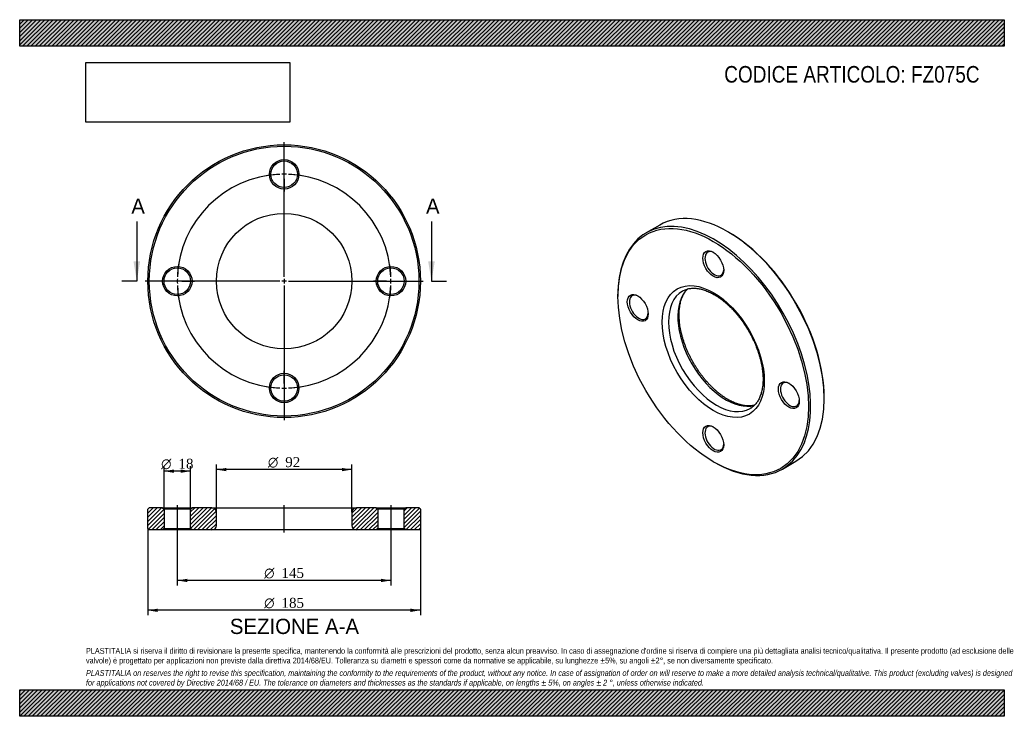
# Model space of a CAD drawing. Header units: millimetres. Extents: x 0 to 668, y 0 to 473.
import ezdxf
from ezdxf.enums import TextEntityAlignment as Align
from ezdxf.lldxf.tags import DXFTag

# ---------------------------------------------------------------- set-up
doc = ezdxf.new("R2010")
doc.units = ezdxf.units.MM
doc.header["$LTSCALE"] = 2.25
for name, color, linetype in [('Default', 7, 'Continuous'), ('DV2_Default', 7, 'Continuous'), ('DV3_Default', 7, 'Continuous'), ('FZ075C', 7, 'Continuous')]:
    doc.layers.add(name, color=color, linetype=linetype)
doc.styles.add('SEACAD_Solid_Edge_ANSI', font='seans.ttf')
doc.styles.add('SEACAD_Solid_Edge_ANSI1_Symbols', font='semeca1.ttf')
doc.styles.add('SEACAD_Times_New_Roman', font='times.ttf')
tags = doc.linetypes.add('CENTER2', pattern=[28.575, 19.05, -3.175, 3.175, -3.175]).pattern_tags.tags
tags[10:11] = [DXFTag(74, 4), DXFTag(75, 0), DXFTag(340, '0'), DXFTag(46, 0.0), DXFTag(50, 0.0), DXFTag(44, 0.0), DXFTag(45, 0.0)]
tags[8:9] = [DXFTag(74, 4), DXFTag(75, 0), DXFTag(340, '0'), DXFTag(46, 0.0), DXFTag(50, 0.0), DXFTag(44, 0.0), DXFTag(45, 0.0)]
tags[6:7] = [DXFTag(74, 4), DXFTag(75, 0), DXFTag(340, '0'), DXFTag(46, 0.0), DXFTag(50, 0.0), DXFTag(44, 0.0), DXFTag(45, 0.0)]
tags[4:5] = [DXFTag(74, 4), DXFTag(75, 0), DXFTag(340, '0'), DXFTag(46, 0.0), DXFTag(50, 0.0), DXFTag(44, 0.0), DXFTag(45, 0.0)]
picture_1 = doc.add_image_def('image1.jpg', size_in_pixel=(4302, 1260))

# ---------------------------------------------------------------- blocks, each defined once
blk = doc.blocks.new('SE')
at = {"layer": 'FZ075C', "color": 7, "linetype": 'Continuous'}
for p, q in [((434.37, 333.23), (425.18, 327.93)), ((481.33, 328.24), (480.62, 328.65)), ((406.02, 285.58), (406.02, 284.76)), ((546.03, 215.36), (546.03, 216.18)), ((470.72, 172.7), (471.43, 172.29)), ((517.68, 167.71), (526.87, 173.02))]:
    blk.add_line(p, q, dxfattribs=at)
for centre, major_axis, start_param, end_param in [((480.62, 253.12), (-46.25, 80.11), 3.141593, 6.283185), ((471.43, 247.82), (46.25, -80.11), 0, 3.926991), ((481.33, 253.53), (45.75, -79.24), 0.785398, 2.356194), ((471.43, 307.01), (-4.5, 7.79), 0, 3.872873), ((471.43, 307.01), (-4.5, 7.79), 5.551905, 6.283185), ((472.85, 248.63), (-23, 39.84), 0.002744, 3.139922), ((479.21, 252.31), (23, -39.84), 3.282896, 6.139971), ((472.85, 248.63), (-23, 39.84), 0, 0.002744), ((420.17, 277.42), (-4.5, 7.79), 0, 3.872873), ((420.17, 277.42), (-4.5, 7.79), 5.551905, 6.283185), ((522.7, 218.22), (-4.5, 7.79), 0, 3.872873), ((522.7, 218.22), (-4.5, 7.79), 5.551905, 6.283185), ((472.85, 248.63), (-23, 39.84), 3.139922, 3.141593), ((471.43, 188.62), (-4.5, 7.79), 0, 3.872873), ((471.43, 188.62), (-4.5, 7.79), 5.551905, 6.283185), ((471.43, 247.82), (46.25, -80.11), 5.497787, 6.283185)]:
    blk.add_ellipse(centre, major_axis=major_axis, ratio=0.57735, start_param=start_param, end_param=end_param, dxfattribs=at)
for centre, major_axis in [((470.72, 247.41), (-45.75, 79.24)), ((470.72, 306.61), (5, -8.66)), ((470.72, 247.41), (24.5, -42.44)), ((419.46, 277.01), (5, -8.66)), ((521.99, 217.81), (5, -8.66)), ((470.72, 188.21), (5, -8.66))]:
    blk.add_ellipse(centre, major_axis=major_axis, ratio=0.57735, dxfattribs=at)
for points, knots in [([(480.71, 214.9), (480.4, 215.08), (479.64, 215.52), (478.26, 216.4), (476.67, 217.51), (475.07, 218.71), (473.48, 219.99), (471.9, 221.36), (470.34, 222.82), (468.8, 224.34), (467.29, 225.94), (465.81, 227.61), (464.36, 229.35), (462.96, 231.14), (461.59, 232.99), (460.27, 234.89), (459, 236.84), (457.78, 238.83), (456.62, 240.85), (455.52, 242.91), (454.48, 244.99), (453.5, 247.08), (452.6, 249.19), (451.76, 251.31), (450.99, 253.43), (450.3, 255.55), (449.68, 257.66), (449.14, 259.75), (448.68, 261.82), (448.29, 263.87), (447.99, 265.89), (447.76, 267.86), (447.62, 269.8), (447.55, 271.69), (447.56, 273.52), (447.66, 275.3), (447.82, 277.01), (448.07, 278.66), (448.38, 280.24), (448.77, 281.75), (449.23, 283.17), (449.76, 284.52), (450.36, 285.79), (451.02, 286.97), (451.75, 288.08), (452.51, 289.04), (453.03, 289.61), (453.28, 289.86)], [0, 0, 0, 0, 0.0109591, 0.0318895, 0.0528348, 0.073795, 0.0947719, 0.1157661, 0.1367775, 0.1578056, 0.1788492, 0.199907, 0.2209775, 0.2420589, 0.2631496, 0.2842478, 0.3053514, 0.3264588, 0.3475679, 0.3686769, 0.3897832, 0.410885, 0.4319803, 0.4530672, 0.4741439, 0.4952084, 0.5162591, 0.5372941, 0.558312, 0.5793113, 0.6002911, 0.6212508, 0.6421902, 0.6631104, 0.6840133, 0.7049022, 0.7257827, 0.7466614, 0.7675465, 0.7884516, 0.8093947, 0.8303988, 0.8514924, 0.8727099, 0.89409, 0.915673, 0.9341556, 0.9341556, 0.9341556, 0.9341556]), ([(449.8, 288.43), (449.88, 288.48), (450.28, 288.74), (451.15, 289.15), (452.32, 289.6), (453.55, 289.96), (454.84, 290.2), (456.16, 290.34), (457.52, 290.38), (458.92, 290.32), (460.36, 290.15), (461.83, 289.88), (463.32, 289.51), (464.84, 289.05), (466.39, 288.48), (467.96, 287.81), (469.54, 287.05), (471.13, 286.18), (472.73, 285.23), (474.33, 284.18), (475.93, 283.03), (477.53, 281.8), (479.12, 280.49), (480.69, 279.09), (482.24, 277.61), (483.77, 276.06), (485.27, 274.44), (486.74, 272.74), (488.18, 270.99), (489.57, 269.17), (490.92, 267.3), (492.22, 265.39), (493.48, 263.43), (494.68, 261.42), (495.82, 259.39), (496.9, 257.33), (497.92, 255.24), (498.87, 253.14), (499.75, 251.03), (500.57, 248.91), (501.31, 246.78), (501.97, 244.67), (502.57, 242.57), (503.08, 240.48), (503.52, 238.41), (503.87, 236.38), (504.15, 234.38), (504.35, 232.41), (504.47, 230.49), (504.51, 228.62), (504.47, 226.81), (504.35, 225.05), (504.16, 223.36), (503.89, 221.73), (503.55, 220.18), (503.13, 218.7), (502.65, 217.3), (502.09, 215.98), (501.47, 214.74), (500.79, 213.58), (500.04, 212.51), (499.22, 211.52), (498.34, 210.62), (497.39, 209.82), (496.53, 209.19), (496.01, 208.91), (495.8, 208.79)], [0, 0, 0, 0, 0.003673, 0.020689, 0.037688, 0.054572, 0.071284, 0.087799, 0.104123, 0.120278, 0.136294, 0.152202, 0.16803, 0.183802, 0.199535, 0.215247, 0.230947, 0.246645, 0.262345, 0.278051, 0.293768, 0.309496, 0.325236, 0.34099, 0.356757, 0.372535, 0.388326, 0.404126, 0.419935, 0.435753, 0.451576, 0.467405, 0.483238, 0.499073, 0.514908, 0.530743, 0.546576, 0.562404, 0.578227, 0.594044, 0.609852, 0.625651, 0.641438, 0.657214, 0.672976, 0.688725, 0.704458, 0.720176, 0.735879, 0.751568, 0.767245, 0.782913, 0.798576, 0.814239, 0.829911, 0.845601, 0.861325, 0.877103, 0.892955, 0.90891, 0.924998, 0.941247, 0.957684, 0.974319, 0.99114, 1, 1, 1, 1]), ([(498.77, 211.07), (498.54, 211.01), (497.88, 210.86), (496.77, 210.68), (495.43, 210.57), (494.05, 210.57), (492.64, 210.67), (491.2, 210.87), (489.72, 211.17), (488.21, 211.58), (486.68, 212.08), (485.13, 212.68), (483.57, 213.38), (482.06, 214.14), (481.17, 214.64), (480.71, 214.9)], [0.2000321, 0.2000321, 0.2000321, 0.2000321, 0.2388042, 0.3060407, 0.37248, 0.4381726, 0.5032235, 0.5677569, 0.6318935, 0.6957406, 0.7593873, 0.8229054, 0.8863505, 0.9497646, 1, 1, 1, 1])]:
    blk.add_open_spline(points, degree=3, knots=knots, dxfattribs=at)
blk = doc.blocks.new('SE1')
at = {"layer": 'Default', "color": 7, "linetype": 'CENTER2'}
for start, end in [(92.37086, 177.62914), (2.37086, 87.62914), (182.37086, 267.62914), (272.37086, 357.62914)]:
    blk.add_arc((179.48, 295.16), 72.5, start, end, dxfattribs=at)
at = {"layer": 'DV2_Default', "color": 7, "linetype": 'CENTER2'}
for p, q in [((179.48, 298.16), (179.48, 389.41)), ((179.48, 370.66), (179.48, 379.41)), ((179.48, 366.16), (179.48, 369.16)), ((179.48, 364.66), (179.48, 355.91)), ((176.48, 295.16), (85.23, 295.16)), ((103.98, 295.16), (95.23, 295.16)), ((108.48, 295.16), (105.48, 295.16)), ((109.98, 295.16), (118.73, 295.16)), ((180.98, 295.16), (177.98, 295.16)), ((179.48, 296.66), (179.48, 293.66)), ((182.48, 295.16), (273.73, 295.16)), ((248.98, 295.16), (240.23, 295.16)), ((248.98, 295.16), (241.23, 295.16)), ((250.48, 295.16), (253.48, 295.16)), ((250.48, 295.16), (253.48, 295.16)), ((254.98, 295.16), (262.73, 295.16)), ((254.98, 295.16), (263.73, 295.16)), ((179.48, 292.16), (179.48, 200.91)), ((179.48, 225.66), (179.48, 234.41)), ((179.48, 224.16), (179.48, 221.16)), ((179.48, 219.66), (179.48, 210.91))]:
    blk.add_line(p, q, dxfattribs=at)
for start, end in [(92.37086, 99.28587), (88.81457, 91.18543), (80.71413, 87.62914), (170.71413, 177.62914), (2.37086, 9.28587), (2.37086, 8.49558), (178.81457, 181.18543), (358.81457, 1.18543), (358.81457, 1.18543), (182.37086, 189.28587), (350.71413, 357.62914), (351.50442, 357.62914), (260.71413, 267.62914), (268.81457, 271.18543), (272.37086, 279.28587)]:
    blk.add_arc((179.48, 295.16), 72.5, start, end, dxfattribs=at)
at = {"layer": 'FZ075C', "color": 7, "linetype": 'Continuous'}
for centre, radius in [((179.48, 295.16), 92.5), ((179.48, 295.16), 91.5), ((179.48, 367.66), 10), ((179.48, 367.66), 9), ((179.48, 295.16), 46), ((106.98, 295.16), 10), ((106.98, 295.16), 9), ((251.98, 295.16), 10), ((251.98, 295.16), 9), ((179.48, 222.66), 10), ((179.48, 222.66), 9)]:
    blk.add_circle(centre, radius, dxfattribs=at)
blk = doc.blocks.new('SE3')
at = {"color": 7, "linetype": 'Continuous', "style": 'SEACAD_Solid_Edge_ANSI'}
blk.add_text('A', height=10.35, dxfattribs=at).set_placement((75.75, 351.18), align=Align.TOP_LEFT)
blk = doc.blocks.new('SE4')
at = {"color": 7, "linetype": 'Continuous', "style": 'SEACAD_Solid_Edge_ANSI'}
blk.add_text('A', height=10.35, dxfattribs=at).set_placement((275.75, 351.18), align=Align.TOP_LEFT)
blk = doc.blocks.new('SEANNOT_GROUP')
at = {"linetype": 'Continuous'}
blk.add_hatch(color=7, dxfattribs=at).paths.add_polyline_path([(77.23, 308.66), (79.48, 295.16), (81.73, 308.66)])
at = {"color": 7, "linetype": 'Continuous'}
blk.add_lwpolyline([(79.48, 335.66), (79.48, 295.16)], dxfattribs=at)
blk = doc.blocks.new('SEANNOT_GROUP1')
at = {"linetype": 'Continuous'}
blk.add_hatch(color=7, dxfattribs=at).paths.add_polyline_path([(277.23, 308.66), (279.48, 295.16), (281.73, 308.66)])
at = {"color": 7, "linetype": 'Continuous'}
blk.add_lwpolyline([(279.48, 335.66), (279.48, 295.16)], dxfattribs=at)
blk = doc.blocks.new('SE2')
at = {"layer": 'Default', "color": 7, "linetype": 'CENTER2'}
for p, q in [((79.48, 295.16), (69.35, 295.16)), ((279.48, 295.16), (289.6, 295.16))]:
    blk.add_line(p, q, dxfattribs=at)
at = {"layer": 'Default'}
for name in ['SE3', 'SE4', 'SEANNOT_GROUP', 'SEANNOT_GROUP1']:
    blk.add_blockref(name, (0, 0), dxfattribs=at)
blk = doc.blocks.new('SE5')
at = {"layer": 'FZ075C', "linetype": 'Continuous'}
h = blk.add_hatch(dxfattribs=at)
h.set_pattern_fill('LINE', scale=0.62992, angle=45, style=0)
h.paths.add_polyline_path([(96.98, 141.39), (87.98, 141.39), (86.98, 140.39), (86.98, 127.39), (87.98, 126.39), (96.98, 126.39), (97.98, 127.39), (97.98, 140.39)])
h = blk.add_hatch(dxfattribs=at)
h.set_pattern_fill('LINE', scale=0.62992, angle=45, style=0)
edge = h.paths.add_edge_path()
edge.add_line((116.98, 126.39), (130.48, 126.39))
edge.add_arc((130.48, 129.39), 3, 270, 360)
edge.add_line((133.48, 129.39), (133.48, 138.39))
edge.add_arc((130.48, 138.39), 3, 0, 90)
edge.add_line((130.48, 141.39), (116.98, 141.39))
edge.add_line((116.98, 141.39), (115.98, 140.39))
edge.add_line((115.98, 140.39), (115.98, 127.39))
edge.add_line((115.98, 127.39), (116.98, 126.39))
h = blk.add_hatch(dxfattribs=at)
h.set_pattern_fill('LINE', scale=0.62992, angle=45, style=0)
edge = h.paths.add_edge_path()
edge.add_line((242.98, 127.39), (242.98, 140.39))
edge.add_line((242.98, 140.39), (241.98, 141.39))
edge.add_line((241.98, 141.39), (228.48, 141.39))
edge.add_arc((228.48, 138.39), 3, 90, 180)
edge.add_line((225.48, 138.39), (225.48, 129.39))
edge.add_arc((228.48, 129.39), 3, 180, 270)
edge.add_line((228.48, 126.39), (241.98, 126.39))
edge.add_line((241.98, 126.39), (242.98, 127.39))
h = blk.add_hatch(dxfattribs=at)
h.set_pattern_fill('LINE', scale=0.62992, angle=45, style=0)
h.paths.add_polyline_path([(260.98, 140.39), (260.98, 127.39), (261.98, 126.39), (270.98, 126.39), (271.98, 127.39), (271.98, 140.39), (270.98, 141.39), (261.98, 141.39)])
at = {"layer": 'DV3_Default', "color": 7, "linetype": 'CENTER2'}
for p, q in [((106.98, 143.14), (106.98, 124.64)), ((179.48, 124.64), (179.48, 143.14)), ((251.98, 143.14), (251.98, 124.64))]:
    blk.add_line(p, q, dxfattribs=at)
at = {"layer": 'FZ075C', "color": 7, "linetype": 'Continuous'}
for p, q in [((87.98, 141.39), (86.98, 140.39)), ((86.98, 127.39), (86.98, 140.39)), ((96.98, 141.39), (87.98, 141.39)), ((96.98, 141.39), (116.98, 141.39)), ((96.98, 141.39), (97.98, 140.39)), ((115.98, 140.39), (97.98, 140.39)), ((97.98, 140.39), (97.98, 127.39)), ((115.98, 140.39), (116.98, 141.39)), ((115.98, 127.39), (115.98, 140.39)), ((130.48, 141.39), (116.98, 141.39)), ((130.48, 141.39), (228.48, 141.39)), ((241.98, 141.39), (228.48, 141.39)), ((241.98, 141.39), (261.98, 141.39)), ((241.98, 141.39), (242.98, 140.39)), ((260.98, 140.39), (242.98, 140.39)), ((242.98, 140.39), (242.98, 127.39)), ((260.98, 140.39), (261.98, 141.39)), ((260.98, 127.39), (260.98, 140.39)), ((270.98, 141.39), (261.98, 141.39)), ((271.98, 140.39), (270.98, 141.39)), ((271.98, 140.39), (271.98, 127.39)), ((133.48, 129.39), (133.48, 138.39)), ((225.48, 138.39), (225.48, 129.39)), ((86.98, 127.39), (87.98, 126.39)), ((97.98, 127.39), (96.98, 126.39)), ((97.98, 127.39), (115.98, 127.39)), ((116.98, 126.39), (115.98, 127.39)), ((242.98, 127.39), (241.98, 126.39)), ((242.98, 127.39), (260.98, 127.39)), ((261.98, 126.39), (260.98, 127.39)), ((270.98, 126.39), (271.98, 127.39)), ((96.98, 126.39), (87.98, 126.39)), ((116.98, 126.39), (96.98, 126.39)), ((130.48, 126.39), (116.98, 126.39)), ((228.48, 126.39), (130.48, 126.39)), ((241.98, 126.39), (228.48, 126.39)), ((261.98, 126.39), (241.98, 126.39)), ((270.98, 126.39), (261.98, 126.39))]:
    blk.add_line(p, q, dxfattribs=at)
for centre, start, end in [((130.48, 138.39), 0, 90), ((228.48, 138.39), 90, 180), ((130.48, 129.39), 270, 0), ((228.48, 129.39), 180, 270)]:
    blk.add_arc(centre, 3, start, end, dxfattribs=at)
blk = doc.blocks.new('GDimGGroup')
at = {"layer": 'Default', "linetype": 'Continuous'}
for points in [[(113.73, 91.03), (113.73, 93.28), (106.98, 92.16)], [(245.23, 91.03), (251.98, 92.16), (245.23, 93.28)]]:
    blk.add_hatch(color=7, dxfattribs=at).paths.add_polyline_path(points)
at = {"layer": 'Default', "color": 7, "linetype": 'Continuous'}
for p, q in [((106.98, 126.39), (106.98, 88.78)), ((251.98, 126.39), (251.98, 88.78)), ((251.98, 92.16), (106.98, 92.16))]:
    blk.add_line(p, q, dxfattribs=at)
for s, style, p in [('O', 'SEACAD_Solid_Edge_ANSI1_Symbols', (165.93, 100.59)), ('145', 'SEACAD_Times_New_Roman', (177.67, 100.59))]:
    blk.add_text(s, height=6.75, dxfattribs=dict(at, style=style)).set_placement(p, align=Align.TOP_LEFT)
blk = doc.blocks.new('GDimGGroup1')
at = {"layer": 'Default', "linetype": 'Continuous'}
for points in [[(104.73, 167.39), (97.98, 166.26), (104.73, 165.14)], [(109.23, 167.39), (109.23, 165.14), (115.98, 166.26)]]:
    blk.add_hatch(color=7, dxfattribs=at).paths.add_polyline_path(points)
at = {"layer": 'Default', "color": 7, "linetype": 'Continuous'}
for p, q in [((97.98, 140.39), (97.98, 169.64)), ((115.98, 140.39), (115.98, 169.64)), ((115.98, 166.26), (97.98, 166.26))]:
    blk.add_line(p, q, dxfattribs=at)
for s, style, p in [('O', 'SEACAD_Solid_Edge_ANSI1_Symbols', (95.99, 174.7)), ('18', 'SEACAD_Times_New_Roman', (107.73, 174.7))]:
    blk.add_text(s, height=6.75, dxfattribs=dict(at, style=style)).set_placement(p, align=Align.TOP_LEFT)
blk = doc.blocks.new('GDimGGroup2')
at = {"layer": 'Default', "linetype": 'Continuous'}
for points in [[(140.23, 168.47), (133.48, 167.34), (140.23, 166.22)], [(218.73, 168.47), (218.73, 166.22), (225.48, 167.34)]]:
    blk.add_hatch(color=7, dxfattribs=at).paths.add_polyline_path(points)
at = {"layer": 'Default', "color": 7, "linetype": 'Continuous'}
for p, q in [((133.48, 138.39), (133.48, 170.72)), ((225.48, 167.34), (133.48, 167.34)), ((225.48, 138.39), (225.48, 170.72))]:
    blk.add_line(p, q, dxfattribs=at)
for s, style, p in [('O', 'SEACAD_Solid_Edge_ANSI1_Symbols', (168.49, 175.78)), ('92', 'SEACAD_Times_New_Roman', (180.23, 175.78))]:
    blk.add_text(s, height=6.75, dxfattribs=dict(at, style=style)).set_placement(p, align=Align.TOP_LEFT)
blk = doc.blocks.new('GDimGGroup3')
at = {"layer": 'Default', "linetype": 'Continuous'}
for points in [[(93.73, 70.78), (93.73, 73.03), (86.98, 71.91)], [(265.23, 70.78), (271.98, 71.91), (265.23, 73.03)]]:
    blk.add_hatch(color=7, dxfattribs=at).paths.add_polyline_path(points)
at = {"layer": 'Default', "color": 7, "linetype": 'Continuous'}
for p, q in [((86.98, 127.39), (86.98, 68.53)), ((271.98, 127.39), (271.98, 68.53)), ((271.98, 71.91), (86.98, 71.91))]:
    blk.add_line(p, q, dxfattribs=at)
for s, style, p in [('O', 'SEACAD_Solid_Edge_ANSI1_Symbols', (165.93, 80.34)), ('185', 'SEACAD_Times_New_Roman', (177.67, 80.34))]:
    blk.add_text(s, height=6.75, dxfattribs=dict(at, style=style)).set_placement(p, align=Align.TOP_LEFT)

msp = doc.modelspace()

# ---------------------------------------------------------------- hatches: boundary and pattern name
at = {"layer": 'Default', "linetype": 'Continuous'}
h = msp.add_hatch(dxfattribs=at)
h.set_pattern_fill('LINE', scale=0.62992, angle=45, style=0)
h.paths.add_polyline_path([(668.25, 454.5), (668.25, 472.5), (0, 472.5), (0, 454.5)])
for points in [[(668.25, 454.5), (668.25, 472.5), (0, 472.5), (0, 454.5)], [(668.25, 0), (668.25, 18), (0, 18), (0, 0)]]:
    msp.add_hatch(color=7, dxfattribs=at).paths.add_polyline_path(points)
h = msp.add_hatch(dxfattribs=at)
h.set_pattern_fill('LINE', scale=0.62992, angle=45, style=0)
h.paths.add_polyline_path([(668.25, 0), (668.25, 18), (0, 18), (0, 0)])

# ---------------------------------------------------------------- linework, layer by layer
at = {"layer": 'Default', "color": 7, "linetype": 'Continuous'}
for p, q in [((0, 472.5), (668.25, 472.5)), ((0, 454.5), (0, 472.5)), ((668.25, 472.5), (668.25, 454.5)), ((668.25, 454.5), (0, 454.5)), ((0, 18), (668.25, 18)), ((0, 0), (0, 18)), ((668.25, 18), (668.25, 0)), ((668.25, 0), (0, 0))]:
    msp.add_line(p, q, dxfattribs=at)

# ---------------------------------------------------------------- block references
at = {"layer": 'Default'}
for name in ['SE1', 'SE2', 'SE', 'GDimGGroup1', 'GDimGGroup2', 'SE5', 'GDimGGroup3', 'GDimGGroup']:
    msp.add_blockref(name, (0, 0), dxfattribs=at)

# ---------------------------------------------------------------- texts
at = {"layer": 'Default', "color": 7, "linetype": 'Continuous', "style": 'SEACAD_Solid_Edge_ANSI'}
msp.add_text('SEZIONE A-A', height=10.35, dxfattribs=at).set_placement((142.63, 66.17), align=Align.TOP_LEFT)
at = {"layer": 'Default', "attachment_point": 1}
for s, insert, char_height, width in [('{\\fArial Narrow|b0||i0||c0|p34;\\C7;\\H11.25;\\W1.;CODICE ARTICOLO: FZ075C}', (478.17, 441.08), 11.25, 178.4241), ("{\\fArial Narrow|b0||i0||c0|p34;\\C7;\\H3.9375;\\W1.;PLASTITALIA si riserva il diritto di revisionare la presente specifica, mantenendo la conformità alle prescrizioni del prodotto, senza alcun preavviso. In caso di assegnazione d'ordine si riserva di compiere una più dettagliata analisi tecnico/qualitativa. Il presente prodotto (ad esclusione delle \\P}{\\fArial Narrow|b0||i0||c0|p34;\\C7;\\H3.9375;\\W1.;valvole) è progettato per applicazioni non previste dalla direttiva 2014/68/EU. Tolleranza su diametri e spessori come da normative se applicabile, su lunghezze ±5%, su angoli ±2°, se non diversamente specificato.\\P}{\\fArial Narrow|b0||i0||c0|p34;\\C7;\\H1.125;\\W1.;   \\P}{\\fArial Narrow|b0||i1||c0|p34;\\C7;\\H3.9375;\\W1.;PLASTITALIA on reserves the right to revise this specification, maintaining the conformity to the requirements of the product, without any notice. In case of assignation of order on will reserve to make a more detailed analysis technical/qualitative. This product (excluding valves) is designed \\P}{\\fArial Narrow|b0||i1||c0|p34;\\C7;\\H3.9375;\\W1.;for applications not covered by Directive 2014/68 / EU. The tolerance on diameters and thicknesses as the standards if applicable, on lengths ± 5%, on angles ± 2 °, unless otherwise indicated.\\P}", (45, 46.36), 3.9375, 578.25)]:
    msp.add_mtext(s, dxfattribs=dict(at, insert=insert, char_height=char_height, width=width))

# ---------------------------------------------------------------- pictures from other files: only their frames are drawn
image = msp.add_image(picture_1, insert=(45, 402.98), size_in_units=(138.28, 40.5))
image.dxf.flags = 7

doc.saveas('drawing.dxf')
